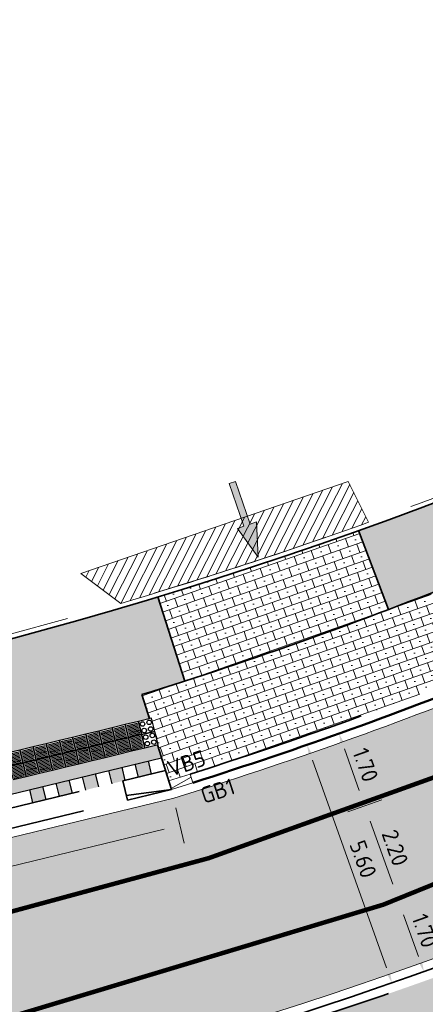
# Model space of a CAD drawing. Header units: metres. Extents: x 191748 to 192615, y 309710 to 310028.
# Tile 53 of 76: x 192167 to 192176, y 309809 to 309831. Entities that reach past the tile are written whole.
import ezdxf
from ezdxf.enums import TextEntityAlignment as Align

# ---------------------------------------------------------------- set-up
doc = ezdxf.new("R2010")
doc.units = ezdxf.units.M
for name, pattern in [('VH-BUSHALTEBAND-SO', [4, 2, -2]), ('VH-GELEIDEBAND_50X200', [8, 4, -2, 0, -2]), ('VH-OPSLUITBAND-SO', [10, 4, -2, 2, -2]), ('VH-OPSLUITBAND_100X200', [16, 8, -2, 4, -2]), ('VW-1-1_STREEP', [2, 1, -1]), ('VW-11_STREEP', [2, 1, -1])]:
    doc.linetypes.add(name, pattern=pattern)
for name, color, linetype, lineweight in [('N-WE-IE-MEUBILAIR-S-200', 7, 'Continuous', 25), ('N-WE-VH-HERSTRATEN-A', 252, 'Continuous', 9), ('N-WE-VH-HERSTRATEN-G', 8, 'Continuous', 9), ('N-WE-VH-KANTLAAG 2 STREKS-G', 170, 'Continuous', 18), ('N-WE-VH-KANTOPSLUITING_BUSHALTEBAND-G', 30, 'VH-BUSHALTEBAND-SO', 35), ('N-WE-VH-KANTOPSLUITING_GELEIDEBAND_70 200 VOORKANT-G', 2, 'Continuous', 50), ('N-WE-VH-KANTOPSLUITING_GELEIDEBAND_70 200-G', 6, 'VH-GELEIDEBAND_50X200', 35), ('N-WE-VH-KANTOPSLUITING_OPSLUITBAND_80X200 VOORKANT-G', 1, 'Continuous', 35), ('N-WE-VH-KANTOPSLUITING_OPSLUITBAND_80X200-G', 5, 'VH-OPSLUITBAND-SO', 18), ('N-WE-VH-KANTOPSLUITING_TEKST-T', 7, 'VH-OPSLUITBAND_100X200', 35), ('N-WE-VH-KANTOPSLUITING_TROTTOIRBAND_RWS VOORKANT-G', 2, 'Continuous', 35), ('N-WE-VH-KANTOPSLUITING_VERLOOPBAND-S', 6, 'Continuous', 25), ('N-WE-VH-KANTVERHARDING-G', 5, 'Continuous', 35), ('N-WE-VH-OPENVERHARDING_STRAATBAKSTEEN_ROOD-A', 13, 'Continuous', 9), ('N-WE-VH-VERHARDING_ASFALT-A', 253, 'Continuous', 9), ('N-WE-VH-VERKEERSTEGEL-S', 6, 'Continuous', 25), ('X-XX-AL-AANPIJLING_INRIT-S', 6, 'Continuous', 5), ('X-XX-AL-MAATVOERING-M', 6, 'Continuous', 18)]:
    doc.layers.add(name, color=color, linetype=linetype, lineweight=lineweight)
doc.layers.add('N-WE-VH-GESLOTENVERHARDING_ASFALT_COATING_ROOD-A', color=7, linetype='Continuous', lineweight=9, true_color=0xf2beba)
doc.layers.add('N-WE-VW-MARKERING_LANGS_STREEP_11-G', color=7, linetype='VW-11_STREEP', lineweight=13, true_color=0xf7f7f7)
doc.styles.add('NLCS-ISO', font='NLCS-ISO.ttf')
doc.styles.add('NLCS-ISO-M200-T18', font='NLCS-ISO.ttf', dxfattribs={"height": 0.36})
doc.dimstyles.new('NLCS-M200-T18-PIJL_L2_H2', dxfattribs={"dimscale": 0.2, "dimtxt": 2.5, "dimasz": 1.8, "dimexe": 2, "dimexo": 2, "dimgap": 0.7, "dimtad": 1, "dimzin": 0, "dimdsep": 46, "dimtxsty": 'NLCS-ISO-M200-T18', "dimcen": 0, "dimdle": 2, "dimclrd": 256, "dimclre": 256, "dimclrt": 7, "dimazin": 0, "dimtfac": 1, "dimtdec": 3, "dimtofl": 0, "dimtmove": 0, "dimatfit": 3, "dimfxl": 2, "dimfxlon": 1, "dimtfillclr": 256, "dimtolj": 1, "dimtzin": 0, "dimlwd": -1, "dimlwe": -1, "dimarcsym": 0})
pattern_1 = [(19.35773075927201, (192171.062789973, 309816.4531884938), (-0.06629303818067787, 0.1886934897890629), []), (109.357730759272, (192171.4401769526, 309816.5857745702), (-0.3773869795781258, -0.1325860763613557), [0.2, -0.2]), (109.357730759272, (192171.1851904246, 309816.7081750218), (-0.3773869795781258, -0.1325860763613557), [0.2, -0.2]), (19.35773075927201, (192171.2183369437, 309816.6138282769), (-0.1325860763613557, 0.3773869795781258), [0, -0.4, 0, 0, 0]), (19.35773075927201, (192171.3407373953, 309816.8688148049), (-0.1325860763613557, 0.3773869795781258), [0, -0.4, 0, 0, 0])]

# ---------------------------------------------------------------- blocks, each defined once
blk = doc.blocks.new('INRIT')
at = {"layer": 'X-XX-AL-AANPIJLING_INRIT-S'}
blk.add_hatch(color=254, dxfattribs=at).paths.add_polyline_path([(-1.75, 0.07499999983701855), (-1.750000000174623, -0.07499999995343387), (-0.75, -0.07500000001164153), (-0.75, -0.2250000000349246), (0, 0), (-0.75, 0.2250000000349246), (-0.75, 0.07500000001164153)])
at = {"layer": 'X-XX-AL-AANPIJLING_INRIT-S', "flags": 128}
blk.add_lwpolyline([(-1.75, 0.07499999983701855), (-1.750000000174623, -0.07499999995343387), (-0.75, -0.07500000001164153), (-0.75, -0.2250000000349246), (0, 0), (-0.75, 0.2250000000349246), (-0.75, 0.07500000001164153)], close=True, dxfattribs=at)
blk = doc.blocks.new('*D123')
at = {"layer": 'defpoints', "color": 0, "transparency": 16777216}
for p in [(192170.7649354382, 309814.0514093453), (192170.9582309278, 309813.2528937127), (192159.1017848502, 309811.2281278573)]:
    blk.add_point(p, dxfattribs=at)
at = {"layer": 'X-XX-AL-MAATVOERING-M', "transparency": 16777216}
for p, q in [((192170.8641215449, 309813.641665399), (192171.0523403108, 309812.8641220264)), ((192159.6449748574, 309810.5143106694), (192170.6083364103, 309813.168195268)), ((192159.2009709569, 309810.818383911), (192159.3891897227, 309810.0408405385))]:
    blk.add_line(p, q, dxfattribs=at)
for points in [[(192170.5942200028, 309813.226511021), (192170.6224528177, 309813.1098795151), (192170.9582309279, 309813.2528937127)], [(192159.63085845, 309810.5726264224), (192159.6590912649, 309810.4559949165), (192159.2950803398, 309810.4296122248)]]:
    blk.add_solid(points, dxfattribs=at)
at = {"layer": 'X-XX-AL-MAATVOERING-M', "color": 7, "transparency": 16777216, "insert": (192165.0513681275, 309812.1522703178), "char_height": 0.36, "attachment_point": 5, "rotation": 13.607742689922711, "style": 'NLCS-ISO-M200-T18'}
blk.add_mtext('\\A1;12.00', dxfattribs=at)
blk = doc.blocks.new('*D124')
at = {"layer": 'defpoints', "color": 0, "transparency": 16777216}
for p in [(192175.7861337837, 309811.6150302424), (192176.3569805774, 309810.0140832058), (192176.3570306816, 309810.0141010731)]:
    blk.add_point(p, dxfattribs=at)
at = {"layer": 'X-XX-AL-MAATVOERING-M', "transparency": 16777216}
for p, q in [((192175.7860836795, 309811.6150123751), (192175.4093225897, 309811.4806580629)), ((192175.9070025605, 309811.2759273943), (192176.2360616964, 309810.3531681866)), ((192176.3569805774, 309810.0140832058), (192175.9802194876, 309809.8797288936))]:
    blk.add_line(p, q, dxfattribs=at)
for points in [[(192175.963516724, 309811.2960805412), (192175.8504883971, 309811.2557742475), (192175.7860836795, 309811.6150123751)], [(192176.2925758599, 309810.3733213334), (192176.179547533, 309810.3330150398), (192176.3569805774, 309810.0140832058)]]:
    blk.add_solid(points, dxfattribs=at)
at = {"layer": 'X-XX-AL-MAATVOERING-M', "color": 7, "transparency": 16777216, "insert": (192176.3729410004, 309810.9220312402), "char_height": 0.36, "attachment_point": 5, "rotation": 289.6264107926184, "style": 'NLCS-ISO-M200-T18'}
blk.add_mtext('\\A1;1.70', dxfattribs=at)
blk = doc.blocks.new('*D127')
at = {"layer": 'defpoints', "color": 0, "transparency": 16777216}
for p in [(192175.0470260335, 309813.6875038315), (192175.0470761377, 309813.6875216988), (192175.7861337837, 309811.6150302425)]:
    blk.add_point(p, dxfattribs=at)
at = {"layer": 'X-XX-AL-MAATVOERING-M', "transparency": 16777216}
for p, q in [((192175.0470260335, 309813.6875038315), (192174.6702649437, 309813.5531495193)), ((192175.6651647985, 309811.9540973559), (192175.1679449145, 309813.3484188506)), ((192175.7860836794, 309811.6150123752), (192175.4093225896, 309811.480658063))]:
    blk.add_line(p, q, dxfattribs=at)
for points in [[(192175.224459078, 309813.3685719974), (192175.111430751, 309813.3282657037), (192175.0470260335, 309813.6875038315)], [(192175.721678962, 309811.9742505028), (192175.6086506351, 309811.9339442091), (192175.7860836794, 309811.6150123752)]]:
    blk.add_solid(points, dxfattribs=at)
at = {"layer": 'X-XX-AL-MAATVOERING-M', "color": 7, "transparency": 16777216, "insert": (192175.7179637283, 309812.7587415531), "char_height": 0.36, "attachment_point": 5, "rotation": 289.6264107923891, "style": 'NLCS-ISO-M200-T18'}
blk.add_mtext('\\A1;2.20', dxfattribs=at)
blk = doc.blocks.new('*D128')
at = {"layer": 'defpoints', "color": 0, "transparency": 16777216}
for p in [(192174.4759562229, 309815.2887156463), (192174.4760723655, 309815.288757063), (192175.0469599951, 309813.6874802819)]:
    blk.add_point(p, dxfattribs=at)
at = {"layer": 'X-XX-AL-MAATVOERING-M', "transparency": 16777216}
for p, q in [((192174.4760723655, 309815.288757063), (192174.8528336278, 309815.4231108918)), ((192174.9261576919, 309814.0266068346), (192174.5969908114, 309814.949671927)), ((192175.0470761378, 309813.6875216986), (192175.4238374, 309813.8218755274))]:
    blk.add_line(p, q, dxfattribs=at)
for points in [[(192174.6535050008, 309814.9698250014), (192174.5404766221, 309814.9295188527), (192174.4760723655, 309815.288757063)], [(192174.9826718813, 309814.0467599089), (192174.8696435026, 309814.0064537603), (192175.0470761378, 309813.6875216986)]]:
    blk.add_solid(points, dxfattribs=at)
at = {"layer": 'X-XX-AL-MAATVOERING-M', "color": 7, "transparency": 16777216, "insert": (192175.0629832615, 309814.5956224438), "char_height": 0.36, "attachment_point": 5, "rotation": 289.62633727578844, "style": 'NLCS-ISO-M200-T18'}
blk.add_mtext('\\A1;1.70', dxfattribs=at)
blk = doc.blocks.new('*D130')
at = {"layer": 'defpoints', "color": 0, "transparency": 16777216}
for p in [(192174.4760723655, 309815.2887570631), (192176.3570306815, 309810.0141010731), (192175.650235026, 309809.7620555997)]:
    blk.add_point(p, dxfattribs=at)
at = {"layer": 'X-XX-AL-MAATVOERING-M', "transparency": 16777216}
for p, q in [((192174.0993112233, 309815.1544028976), (192173.3925155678, 309814.9023574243)), ((192173.8901954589, 309814.6976265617), (192175.5293162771, 309810.1011406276)), ((192175.9802695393, 309809.8797469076), (192175.2734738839, 309809.6277014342))]:
    blk.add_line(p, q, dxfattribs=at)
for points in [[(192173.9467096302, 309814.7177796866), (192173.8336812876, 309814.677473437), (192173.76927671, 309815.0367115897)], [(192175.5858304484, 309810.1212937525), (192175.4728021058, 309810.0809875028), (192175.650235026, 309809.7620555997)]]:
    blk.add_solid(points, dxfattribs=at)
at = {"layer": 'X-XX-AL-MAATVOERING-M', "color": 7, "transparency": 16777216, "insert": (192175.0111647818, 309812.506866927), "char_height": 0.36, "attachment_point": 5, "rotation": 289.6263884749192, "style": 'NLCS-ISO-M200-T18'}
blk.add_mtext('\\A1;5.60', dxfattribs=at)
blk = doc.blocks.new('TEKST GB')
at = {"layer": 'N-WE-VH-KANTOPSLUITING_TEKST-T', "style": 'NLCS-ISO'}
blk.add_attdef('TEKST_GELEIDEBANDEN', text='', height=0.36, rotation=0.340705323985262, dxfattribs=at).set_placement((0, 0), align=Align.BOTTOM_CENTER)
blk = doc.blocks.new('SVH-VERLOOPBAND_GELEIDEBAND 70 200X250 VB_TROTTOIRBAND 180 200X250 VB_L500-MM')
at = {"linetype": 'Continuous', "lineweight": 0}
blk.add_line((500.0000000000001, 19.99999999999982), (0, 130), dxfattribs=at)
blk.add_lwpolyline([(500.0000000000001, -1.84741111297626e-13), (0, 0), (0, 200), (500.0000000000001, 199.9999999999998)], close=True, dxfattribs=at)
blk = doc.blocks.new('TEKST VB')
at = {"layer": 'N-WE-VH-KANTOPSLUITING_TEKST-T', "style": 'NLCS-ISO'}
blk.add_attdef('TEKST_VERLOOPBANDEN', text='', height=0.36, rotation=0.340705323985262, dxfattribs=at).set_placement((0, 0), align=Align.BOTTOM_CENTER)
blk = doc.blocks.new('SVH-VERKEERSTEGEL_300X300_GELEIDETEGEL')
at = {"flags": 128}
for points in [[(0.12, -0.02999999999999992), (-0.1200000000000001, -0.02999999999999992)], [(0.12, -0.05999999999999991), (-0.1200000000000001, -0.05999999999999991)], [(0.12, -0.08999999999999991), (-0.1200000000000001, -0.08999999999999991)], [(0.12, -0.1199999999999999), (-0.1200000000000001, -0.1199999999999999)], [(0.12, -0.1499999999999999), (-0.1200000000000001, -0.1499999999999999)], [(0.12, -0.1799999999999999), (-0.1200000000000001, -0.1799999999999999)], [(0.12, -0.2099999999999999), (-0.12, -0.2099999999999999)], [(0.12, -0.2399999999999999), (-0.12, -0.2399999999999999)], [(0.12, -0.2699999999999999), (-0.12, -0.2699999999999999)]]:
    blk.add_lwpolyline(points, dxfattribs=at)
blk.add_3dface([(-0.15, -0.3), (0.15, -0.3), (0.15, 5.551115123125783e-17), (-0.15, 5.551115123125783e-17)])
blk = doc.blocks.new('SVH-VERKEERSTEGEL_300X300_NOPPENTEGEL')
for centre, radius in [((-0.07500000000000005, -0.07499999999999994), 0.05000000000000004), ((-0.07500000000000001, -0.225), 0.05000000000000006), ((0.075, -0.07499999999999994), 0.05000000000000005), ((0.075, -0.225), 0.05000000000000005)]:
    blk.add_circle(centre, radius)
blk.add_3dface([(-0.15, -0.3), (0.15, -0.3), (0.15, 5.551115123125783e-17), (-0.15, 5.551115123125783e-17)])

msp = doc.modelspace()

# ---------------------------------------------------------------- hatches: boundary and pattern name
at = {"layer": 'N-WE-IE-MEUBILAIR-S-200'}
h = msp.add_hatch(color=256, dxfattribs=at)
h.dxf.hatch_style = 1
h.paths.add_polyline_path([(192170.2485375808, 309814.6826335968), (192169.9569588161, 309814.6120515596), (192170.0275408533, 309814.3204727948), (192170.319119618, 309814.391054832)])
h = msp.add_hatch(color=256, dxfattribs=at)
h.dxf.hatch_style = 1
h.paths.add_polyline_path([(192169.082222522, 309814.4003054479), (192168.7906437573, 309814.3297234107), (192168.8612257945, 309814.0381446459), (192169.1528045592, 309814.1087266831)])
h = msp.add_hatch(color=256, dxfattribs=at)
h.dxf.hatch_style = 1
h.paths.add_polyline_path([(192169.6653800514, 309814.5414695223), (192169.3738012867, 309814.4708874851), (192169.4443833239, 309814.1793087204), (192169.7359620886, 309814.2498907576)])
h = msp.add_hatch(color=256, dxfattribs=at)
h.dxf.hatch_style = 1
h.paths.add_polyline_path([(192167.9159074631, 309814.117977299), (192167.6243286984, 309814.0473952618), (192167.6949107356, 309813.755816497), (192167.9864895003, 309813.8263985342)])
h = msp.add_hatch(color=256, dxfattribs=at)
h.dxf.hatch_style = 1
h.paths.add_polyline_path([(192168.4990649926, 309814.2591413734), (192168.2074862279, 309814.1885593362), (192168.2780682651, 309813.8969805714), (192168.5696470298, 309813.9675626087)])
at = {"layer": 'N-WE-VH-GESLOTENVERHARDING_ASFALT_COATING_ROOD-A'}
h = msp.add_hatch(color=256, dxfattribs=at)
h.dxf.hatch_style = 1
edge = h.paths.add_edge_path()
edge.add_line((192051.0774653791, 309808.4195765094), (192057.0811257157, 309758.80851348))
edge.add_line((192057.0811257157, 309758.80851348), (192058.565283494, 309759.0298562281))
edge.add_line((192058.565283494, 309759.0298562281), (192052.5561329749, 309808.6862872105))
edge.add_arc((192068.7381378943, 309810.6445452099), 16.30006311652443, 172.7372160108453, 186.9000706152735, ccw=False)
edge.add_arc((192042.9464646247, 309813.9315084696), 9.700216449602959, 352.7372160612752, 353.558672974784)
edge.add_arc((192068.7432477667, 309810.638999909), 16.30746508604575, 122.85393825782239, 172.2315393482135, ccw=False)
edge.add_arc((192069.4176080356, 309809.2144069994), 17.87123448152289, 94.68040749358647, 122.19239038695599, ccw=False)
edge.add_arc((192068.8067794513, 309807.0628131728), 19.9812120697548, 86.85571442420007, 92.43069995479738, ccw=False)
edge.add_arc((192068.7245158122, 309810.7565854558), 16.30000000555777, 69.28399104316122, 85.85476106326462, ccw=False)
edge.add_line((192074.490415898, 309826.0027127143), (192099.6408618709, 309816.4911196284))
edge.add_arc((192146.0156778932, 309939.1148793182), 131.1000000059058, 249.283991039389, 267.28769582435)
edge.add_line((192139.8119000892, 309808.1617459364), (192141.2483762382, 309808.1163962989))
edge.add_arc((192142.7684526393, 309904.2043735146), 96.09999998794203, 269.0936774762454, 300.0344611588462)
edge.add_line((192190.8685005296, 309821.0082474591), (192194.5697765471, 309823.0909068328))
edge.add_line((192194.5697765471, 309823.0909068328), (192208.7230190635, 309831.2756147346))
edge.add_arc((192084.1208555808, 310046.7414149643), 248.9000004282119, 300.0404543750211, 303.1284289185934)
edge.add_arc((192208.2896435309, 309856.4733086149), 21.6999999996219, 303.1284289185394, 319.3354496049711)
edge.add_line((192224.7499105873, 309842.332954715), (192225.6489243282, 309843.3794636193))
edge.add_arc((192239.5301633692, 309831.4546490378), 18.30000000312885, 125.1354368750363, 139.3354496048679, ccw=False)
edge.add_line((192228.9983091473, 309846.420277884), (192235.1600518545, 309850.7565190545))
edge.add_line((192235.1600518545, 309850.7565190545), (192236.4865745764, 309851.7701852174))
edge.add_arc((192229.1268201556, 309861.0166983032), 11.81795199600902, 308.5180067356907, 324.8070539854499)
edge.add_line((192238.7846379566, 309854.205637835), (192239.3306963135, 309854.9545798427))
edge.add_arc((192239.7560225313, 309855.1015410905), 0.4499999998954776, 142.4942655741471, 199.0613597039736, ccw=False)
edge.add_arc((192266.6089706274, 309834.4922791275), 34.30000000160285, 127.17003413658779, 142.4942657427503, ccw=False)
edge.add_line((192245.8855127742, 309861.8240974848), (192247.0046765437, 309862.637645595))
edge.add_line((192247.0046765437, 309862.637645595), (192247.8553785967, 309863.2301912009))
edge.add_line((192247.8553785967, 309863.2301912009), (192254.0557285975, 309867.5489654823))
edge.add_line((192254.0557285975, 309867.5489654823), (192254.1700393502, 309867.3848525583))
edge.add_line((192254.1700393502, 309867.3848525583), (192255.7091075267, 309868.45687076))
edge.add_line((192255.7091075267, 309868.45687076), (192254.566, 309870.098))
edge.add_line((192254.566, 309870.098), (192247.4733388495, 309865.1572808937))
edge.add_line((192247.4733388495, 309865.1572808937), (192247.5874540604, 309864.9934487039))
edge.add_line((192247.5874540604, 309864.9934487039), (192246.0901905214, 309863.9505489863))
edge.add_arc((192266.6089706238, 309834.4922791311), 35.89999999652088, 124.8586456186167, 145.9195530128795)
edge.add_arc((192228.4265712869, 309860.3247079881), 10.20000000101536, 305.13543687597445, 325.91955301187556, ccw=False)
edge.add_line((192234.2967851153, 309851.9832099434), (192228.1350424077, 309847.6469687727))
edge.add_arc((192239.5301633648, 309831.4546490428), 19.79999999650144, 125.1354368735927, 139.3354496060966)
edge.add_line((192224.51111785, 309844.3569074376), (192223.6121041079, 309843.3103985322))
edge.add_arc((192208.2896435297, 309856.473308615), 20.20000000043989, 303.128428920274, 319.33544960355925, ccw=False)
edge.add_arc((192084.1208557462, 310046.741414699), 247.4000001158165, 300.0404543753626, 303.12842892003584, ccw=False)
edge.add_line((192207.9721020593, 309832.5741229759), (192193.8265035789, 309824.3938355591))
edge.add_line((192193.8265035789, 309824.3938355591), (192190.1252659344, 309822.3111977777))
edge.add_arc((192142.768452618, 309904.2043735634), 94.6000000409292, 295.4844754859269, 300.0397409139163, ccw=False)
edge.add_line((192183.4716656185, 309818.8087737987), (192183.0189620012, 309818.594464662))
edge.add_arc((192142.7684526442, 309904.204373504), 94.59999997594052, 287.2480245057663, 295.1811174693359, ccw=False)
edge.add_line((192170.8181706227, 309813.8585196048), (192159.1426590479, 309811.0322459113))
edge.add_arc((192142.7684526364, 309904.2043735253), 94.59999999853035, 269.0985400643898, 279.96746087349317, ccw=False)
edge.add_arc((192141.9846298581, 309854.2105175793), 44.60000006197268, 267.27836996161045, 269.0949207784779, ccw=False)
edge.add_arc((192146.0156777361, 309939.1148793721), 129.6000000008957, 249.28399111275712, 267.2806065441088, ccw=False)
edge.add_line((192100.1714661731, 309817.8941374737), (192075.0210202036, 309827.4057305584))
edge.add_arc((192068.7245158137, 309810.7565854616), 17.7999999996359, 69.28399102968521, 123.0926038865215)
edge.add_arc((192054.5286765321, 309832.5391047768), 8.200000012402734, 292.5779463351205, 303.0926038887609, ccw=False)
edge.add_arc((192068.7245154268, 309810.756585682), 17.99999958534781, 127.8612765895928, 168.1940758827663)
edge.add_arc((192042.9203814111, 309813.9419657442), 8.200000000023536, -7.0372807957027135, 3.4774068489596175, ccw=False)
edge.add_arc((192068.7245158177, 309810.7565854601), 17.80000000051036, 172.9627625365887, 187.543856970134)
edge.add_line((192051.0785808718, 309808.4197115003), (192051.0774653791, 309808.4195765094))
h = msp.add_hatch(color=256, dxfattribs=at)
h.dxf.hatch_style = 1
edge = h.paths.add_edge_path()
edge.add_arc((192244.0243701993, 309849.036280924), 0.4499999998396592, 230.4225353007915, 287.348414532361)
edge.add_arc((192233.6897319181, 309881.2700922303), 34.30000000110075, 287.7710036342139, 307.1700341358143)
edge.add_arc((192233.689733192, 309881.2700932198), 34.30000001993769, 307.1700314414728, 315.9919136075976)
edge.add_arc((192266.8487255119, 309849.2436790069), 11.80000000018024, 120.7354877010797, 136.0055259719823, ccw=False)
edge.add_line((192260.818035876, 309859.3862024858), (192261.6775717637, 309859.8972778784))
edge.add_line((192261.6775717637, 309859.8972778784), (192261.5753566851, 309860.0691850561))
edge.add_line((192261.5753566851, 309860.0691850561), (192270.857, 309865.588))
edge.add_line((192270.857, 309865.588), (192271.6236130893, 309864.2986961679))
edge.add_line((192271.6236130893, 309864.2986961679), (192262.9461587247, 309859.139128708))
edge.add_arc((192268.0569126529, 309850.5437698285), 9.99999999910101, 120.7354877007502, 138.2013745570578)
edge.add_arc((192233.6897319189, 309881.2700922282), 36.09999999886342, 289.36379946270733, 318.2013745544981, ccw=False)
edge.add_line((192245.6592327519, 309847.2121849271), (192245.5955394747, 309847.401771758))
edge.add_line((192245.5955394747, 309847.401771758), (192244.6476053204, 309847.083305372))
edge.add_arc((192233.6839772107, 309881.2912425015), 35.92191676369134, 284.36949514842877, 287.7706307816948, ccw=False)
edge.add_arc((192245.1302455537, 309836.6122301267), 10.19999999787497, 104.3694951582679, 123.9399972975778)
edge.add_arc((192258.1392042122, 309817.2820200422), 33.50000058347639, 123.9399973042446, 125.1354368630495)
edge.add_line((192238.8595800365, 309844.6781170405), (192233.0580172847, 309840.5953475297))
edge.add_arc((192221.6628963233, 309856.7876672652), 19.80000000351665, 291.26296266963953, 305.13543687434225, ccw=False)
edge.add_line((192228.8433443, 309838.3355354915), (192227.0587217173, 309837.6410688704))
edge.add_arc((192234.3842292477, 309818.8161667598), 20.20000000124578, 111.2629626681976, 123.3955080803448)
edge.add_line((192223.2658404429, 309835.6809653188), (192220.6846251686, 309834.0017217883))
edge.add_line((192220.6846251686, 309834.0017217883), (192219.8426701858, 309833.4635931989))
edge.add_arc((192084.1208556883, 310046.7414148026), 252.8000002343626, 300.0404543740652, 302.4711089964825, ccw=False)
edge.add_line((192210.6754033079, 309827.8994933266), (192196.5308240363, 309819.7197953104))
edge.add_line((192196.5308240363, 309819.7197953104), (192192.8295869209, 309817.6371578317))
edge.add_arc((192142.7684716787, 309904.204339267), 99.99996080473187, 298.6623529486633, 300.0404547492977, ccw=False)
edge.add_line((192190.7331580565, 309816.4582224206), (192190.6371805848, 309816.633802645))
edge.add_arc((192142.7686785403, 309904.2026409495), 99.79827117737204, 269.1016171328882, 298.6627164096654, ccw=False)
edge.add_arc((192141.984624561, 309854.2105173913), 49.79999962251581, 267.28177641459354, 269.1017624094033, ccw=False)
edge.add_arc((192146.0156778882, 309939.1148792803), 134.7999999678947, 262.0982203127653, 267.28177642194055, ccw=False)
edge.add_line((192127.4840057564, 309805.5947792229), (192126.5002487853, 309805.7350156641))
edge.add_line((192126.5002487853, 309805.7350156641), (192113.7508740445, 309808.2331677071))
edge.add_arc((192146.0156775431, 309939.1148779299), 134.7999985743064, 255.7287576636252, 256.15163443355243, ccw=False)
edge.add_arc((192146.0156779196, 309939.1148793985), 134.8000000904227, 249.2839910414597, 255.72875766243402, ccw=False)
edge.add_line((192098.3320379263, 309813.0303422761), (192078.8062263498, 309820.4147669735))
edge.add_line((192078.8062263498, 309820.4147669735), (192078.2031537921, 309820.6428416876))
edge.add_arc((192072.6848690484, 309806.0514560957), 15.60000000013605, 69.28399103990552, 186.6211746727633)
edge.add_line((192057.1889176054, 309804.2527096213), (192058.1706189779, 309795.7954884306))
edge.add_line((192058.1706189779, 309795.7954884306), (192059.8562187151, 309781.2742804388))
edge.add_arc((192556.7199951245, 309838.9494718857), 500.2000000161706, 186.6211746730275, 188.2193609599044)
edge.add_line((192061.6580603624, 309767.43918755), (192062.8420816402, 309759.6676848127))
edge.add_line((192062.8420816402, 309759.6676848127), (192061.298320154, 309759.4374529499))
edge.add_line((192061.298320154, 309759.4374529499), (192060.1734683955, 309767.2247424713))
edge.add_arc((192556.7199952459, 309838.9494719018), 501.7000001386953, 186.6211746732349, 188.2193609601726, ccw=False)
edge.add_line((192058.3662233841, 309781.1013240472), (192056.6806236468, 309795.6225320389))
edge.add_line((192056.6806236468, 309795.6225320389), (192055.6989222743, 309804.0797532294))
edge.add_arc((192072.6848690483, 309806.0514560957), 17.10000000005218, 69.28399104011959, 186.6211746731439, ccw=False)
edge.add_line((192078.7337580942, 309822.0458595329), (192079.3368306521, 309821.8177848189))
edge.add_line((192079.3368306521, 309821.8177848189), (192080.1912720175, 309821.4946454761))
edge.add_line((192080.1912720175, 309821.4946454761), (192098.8626422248, 309814.4333601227))
edge.add_arc((192146.015677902, 309939.1148793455), 133.3000000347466, 249.2839910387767, 256.1356227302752)
edge.add_arc((192146.0156779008, 309939.1148793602), 133.3000000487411, 256.1356227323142, 261.6913552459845)
edge.add_arc((192146.0156778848, 309939.1148792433), 133.2999999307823, 261.6913552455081, 267.2817764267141)
edge.add_arc((192141.9846245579, 309854.2105172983), 48.29999952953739, 267.2817764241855, 269.1017624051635)
edge.add_arc((192142.7684526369, 309904.2043734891), 98.299999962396, 269.1017624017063, 300.0462624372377)
edge.add_line((192191.9871735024, 309819.113789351), (192195.6884480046, 309821.1964478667))
edge.add_line((192195.6884480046, 309821.1964478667), (192209.8243640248, 309829.3711359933))
edge.add_arc((192084.1208557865, 310046.7414146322), 251.1000000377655, 300.0404543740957, 303.1985352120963)
edge.add_arc((192233.4902673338, 309818.468291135), 21.69999999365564, 111.2629626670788, 123.19853521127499, ccw=False)
edge.add_line((192225.6207864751, 309838.6910820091), (192228.2993709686, 309839.7334242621))
edge.add_arc((192221.6628963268, 309856.7876672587), 18.29999999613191, 291.2629626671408, 305.1354368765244)
edge.add_line((192232.1947505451, 309841.8220384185), (192237.9963133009, 309845.904807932))
edge.add_arc((192258.1392035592, 309817.2820209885), 34.99999943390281, 123.93999727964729, 125.1354368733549, ccw=False)
edge.add_line((192238.5978501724, 309846.3188160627), (192239.7848766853, 309847.0833405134))
edge.add_arc((192246.077788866, 309836.8657450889), 11.99999999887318, 105.5881973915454, 121.62848938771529, ccw=False)
edge.add_line((192242.8531319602, 309848.4243603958), (192243.7376658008, 309848.6894371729))
at = {"layer": 'N-WE-VH-HERSTRATEN-A'}
h = msp.add_hatch(dxfattribs=at)
h.set_pattern_fill('ANSI31', color=256, scale=0.05, angle=-8.08678266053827)
h.set_pattern_definition([(63.10139745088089, (192169.6432543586, 309818.1743156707), (-0.1415746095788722, 0.07182055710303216), [])])
edge = h.paths.add_edge_path()
edge.add_line((192168.764, 309818.837), (192174.679632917, 309820.875310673))
edge.add_line((192174.679632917, 309820.875310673), (192175.1287629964, 309819.9701672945))
edge.add_arc((192141.8475525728, 309912.353313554), 98.19513572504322, 286.44327720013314, 289.81165579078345, ccw=False)
edge.add_line((192169.6432543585, 309818.1743156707), (192168.764, 309818.837))
at = {"layer": 'N-WE-VH-OPENVERHARDING_STRAATBAKSTEEN_ROOD-A'}
h = msp.add_hatch(dxfattribs=at)
h.set_pattern_fill('AVH-SBS_WAALFORMAAT_HALFST', color=256, scale=2, angle=90, pattern_type=2)
h.set_pattern_definition([(114.5938736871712, (192298.7529660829, 309960.8807879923), (-0.09092806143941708, -0.04161835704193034), []), (204.5938736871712, (192298.5864926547, 309961.244500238), (0.1664734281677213, -0.3637122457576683), [0.1, -0.1]), (204.5938736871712, (192298.5788013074, 309961.0210257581), (0.1664734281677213, -0.3637122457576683), [0.1, -0.1]), (114.5938736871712, (192298.6242653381, 309961.0418349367), (-0.1818561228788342, -0.08323671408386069), [0, -0.4, 0, 0, 0]), (114.5938736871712, (192298.4501005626, 309961.1820727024), (-0.1818561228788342, -0.08323671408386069), [0, -0.4, 0, 0, 0])])
edge = h.paths.add_edge_path()
edge.add_line((192182.1781119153, 309820.8513966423), (192193.1594015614, 309826.0433993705))
edge.add_line((192193.1594015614, 309826.0433993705), (192196.0382048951, 309827.404510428))
edge.add_line((192196.0382048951, 309827.404510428), (192195.1104365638, 309829.0088352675))
edge.add_line((192195.1104365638, 309829.0088352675), (192185.2272348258, 309824.1482293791))
edge.add_arc((192141.8475526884, 309912.3533132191), 98.29513537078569, 289.6555545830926, 296.18818011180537, ccw=False)
edge.add_line((192174.9105802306, 309819.7856631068), (192175.575728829, 309818.0387038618))
edge.add_arc((192142.7684526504, 309904.2043734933), 92.19999996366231, 290.8441556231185, 295.3049932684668)
h = msp.add_hatch(dxfattribs=at)
h.set_pattern_fill('AVH-SBS_KEIFORMAAT_HALFST', color=256, scale=2, pattern_type=2)
h.set_pattern_definition(pattern_1)
edge = h.paths.add_edge_path()
edge.add_arc((192142.7684525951, 309904.2043736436), 92.20000012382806, 287.8713058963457, 290.8441556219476)
edge.add_line((192175.575728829, 309818.0387038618), (192174.9105802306, 309819.7856631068))
edge.add_arc((192141.8475526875, 309912.3533132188), 98.29513537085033, 286.9244764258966, 289.655554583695, ccw=False)
edge.add_line((192170.4623392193, 309818.3154079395), (192171.062789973, 309816.4531884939))
h = msp.add_hatch(dxfattribs=at)
h.set_pattern_fill('AVH-SBS_WAALFORMAAT_HALFST', color=256, scale=2, angle=90, pattern_type=2)
h.set_pattern_definition([(102.1534936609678, (192154.4777787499, 309814.873002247), (-0.09775871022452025, -0.02105313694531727), []), (192.1534936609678, (192154.3935662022, 309815.2640370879), (0.08421254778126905, -0.391034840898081), [0.1, -0.1]), (192.1534936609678, (192154.3379137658, 309815.0474665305), (0.08421254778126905, -0.391034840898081), [0.1, -0.1]), (102.1534936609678, (192154.3867931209, 309815.057993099), (-0.1955174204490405, -0.04210627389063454), [0, -0.4, 0, 0, 0]), (102.1534936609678, (192154.2469281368, 309815.2324573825), (-0.1955174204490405, -0.04210627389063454), [0, -0.4, 0, 0, 0])])
edge = h.paths.add_edge_path()
edge.add_line((192158.6652196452, 309812.8046704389), (192170.2790563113, 309815.6160145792))
edge.add_line((192170.2790563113, 309815.6160145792), (192170.112475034, 309816.1524318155))
edge.add_arc((192142.7684524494, 309904.2043740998), 92.20000060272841, 287.2518800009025, 287.8713058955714)
edge.add_line((192171.062789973, 309816.4531884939), (192170.4623392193, 309818.3154079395))
edge.add_arc((192141.8475526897, 309912.3533132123), 98.29513536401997, 277.3825108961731, 286.9244764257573, ccw=False)
edge.add_line((192154.4777787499, 309814.873002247), (192154.7512893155, 309812.7863685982))
edge.add_arc((192142.768452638, 309904.2043735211), 92.19999999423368, 277.4676097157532, 279.8432799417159)
edge.add_line((192158.5303935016, 309813.3616455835), (192158.6652196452, 309812.8046704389))
h.paths.add_polyline_path([(192170.4573605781, 309815.0418475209), (192158.824953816, 309812.2260081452), (192158.876965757, 309811.929934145), (192170.5465127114, 309814.7547639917)])
h = msp.add_hatch(dxfattribs=at)
h.set_pattern_fill('AVH-SBS_KEIFORMAAT_HALFST', color=256, scale=2, pattern_type=2)
h.set_pattern_definition(pattern_1)
edge = h.paths.add_edge_path()
edge.add_line((192170.2790563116, 309815.6160145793), (192170.3286679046, 309815.6280239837))
edge.add_line((192170.3286679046, 309815.6280239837), (192170.4698319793, 309815.0448664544))
edge.add_line((192170.4698319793, 309815.0448664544), (192170.4573605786, 309815.041847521))
edge.add_line((192170.4573605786, 309815.041847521), (192170.7056208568, 309814.2424113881))
edge.add_arc((192142.768452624, 309904.2043735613), 94.20000003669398, 287.2518799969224, 291.4635724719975)
edge.add_line((192177.2371380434, 309816.5371063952), (192176.5053188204, 309818.3984071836))
edge.add_arc((192142.7684526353, 309904.2043735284), 92.20000000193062, 287.2518799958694, 291.4635724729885, ccw=False)
edge.add_line((192170.112475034, 309816.1524318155), (192170.2790563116, 309815.6160145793))
h = msp.add_hatch(dxfattribs=at)
h.set_pattern_fill('AVH-SBS_WAALFORMAAT_HALFST', color=256, scale=2, angle=90, pattern_type=2)
h.set_pattern_definition([(112.3706482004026, (192170.5199989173, 309807.9240968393), (-0.09247411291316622, -0.03805966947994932), []), (202.3706482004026, (192170.3677602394, 309808.2939932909), (0.1522386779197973, -0.3698964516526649), [0.1, -0.1]), (202.3706482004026, (192170.3514054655, 309808.0709853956), (0.1522386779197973, -0.3698964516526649), [0.1, -0.1]), (112.3706482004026, (192170.3976425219, 309808.0900152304), (-0.1849482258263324, -0.07611933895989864), [0, -0.4, 0, 0, 0]), (112.3706482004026, (192170.22904907, 309808.2369037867), (-0.1849482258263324, -0.07611933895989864), [0, -0.4, 0, 0, 0])])
edge = h.paths.add_edge_path()
edge.add_line((192170.5199989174, 309807.9240968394), (192171.0185296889, 309806.1945110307))
edge.add_arc((192142.7684526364, 309904.2043735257), 101.9999999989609, 286.0789432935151, 297.1268020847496)
edge.add_line((192189.2765037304, 309813.4244132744), (192196.124, 309812.997))
edge.add_line((192196.124, 309812.997), (192196.172, 309813.223))
edge.add_line((192196.172, 309813.223), (192195.446, 309815.284))
edge.add_arc((192192.6903889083, 309814.021786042), 3.030936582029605, 24.61025598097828, 110.2163559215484)
edge.add_arc((192194.1598296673, 309810.0314784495), 7.283207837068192, 110.216355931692, 118.0660650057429)
edge.add_line((192190.7331580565, 309816.4582224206), (192190.8290874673, 309816.2827301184))
edge.add_arc((192142.7684526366, 309904.2043735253), 100.1999999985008, 286.07894329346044, 298.6623531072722, ccw=False)
at = {"layer": 'N-WE-VH-VERHARDING_ASFALT-A'}
h = msp.add_hatch(color=256, dxfattribs=at)
h.dxf.hatch_style = 1
h.paths.add_polyline_path([(192191.9785476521, 309819.1088005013), (192195.6797847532, 309821.1914379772), (192194.5784397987, 309823.0959167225), (192190.8772026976, 309821.0132792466, -0.03490403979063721), (192178.8370026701, 309815.129855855, -0.1004413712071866), (192141.2619351, 309808.1161827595, -0.007941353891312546), (192139.7983709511, 309808.1623875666, -0.07869198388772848), (192099.6408618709, 309816.4911196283), (192081.174571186, 309823.474846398), (192080.9566771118, 309823.5572512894), (192080.1856861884, 309821.4967579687), (192095.3530855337, 309815.7606318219), (192098.8626422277, 309814.4333601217, 0.0786919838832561), (192139.6940378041, 309805.964862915, 0.007941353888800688), (192141.2274466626, 309805.9164531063, 0.01917379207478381), (192148.761875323, 309806.0872553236, 0.1163447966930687)])

# ---------------------------------------------------------------- linework, layer by layer
at = {"layer": 'N-WE-IE-MEUBILAIR-S-200'}
for points in [[(192158.876965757, 309811.929934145), (192170.5465127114, 309814.7547639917)], [(192169.956958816, 309814.6120515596), (192170.0275408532, 309814.3204727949)], [(192170.2485375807, 309814.6826335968), (192170.3191196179, 309814.3910548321)], [(192168.7906437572, 309814.3297234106), (192168.8612257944, 309814.0381446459)], [(192169.0822225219, 309814.4003054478), (192169.1528045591, 309814.1087266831)], [(192169.3738012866, 309814.4708874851), (192169.4443833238, 309814.1793087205)], [(192169.6653800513, 309814.5414695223), (192169.7359620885, 309814.2498907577)], [(192167.915907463, 309814.1179772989), (192167.9864895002, 309813.8263985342)], [(192168.2074862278, 309814.1885593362), (192168.278068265, 309813.8969805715)], [(192168.4990649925, 309814.2591413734), (192168.5696470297, 309813.9675626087)], [(192167.6243286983, 309814.0473952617), (192167.6949107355, 309813.755816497)]]:
    msp.add_lwpolyline(points, dxfattribs=at)
at = {"layer": 'N-WE-VH-HERSTRATEN-G'}
msp.add_lwpolyline([(192168.764, 309818.837), (192174.679632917, 309820.875310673), (192175.1287629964, 309819.9701672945, -0.01469838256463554), (192169.6432543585, 309818.1743156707)], format="xyb", close=True, dxfattribs=at)
at = {"layer": 'N-WE-VH-KANTLAAG 2 STREKS-G'}
for points in [[(192100.1714661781, 309817.8941374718, 0.07869198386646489), (192139.8695071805, 309809.6606998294, 0.007941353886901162), (192141.2854499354, 309809.6159984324, 0.04744610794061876), (192159.142659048, 309811.0322459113), (192170.8181706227, 309813.8585196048, 0.02093068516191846), (192178.2740180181, 309816.5201969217, 0.01368787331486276), (192183.018961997, 309818.5944646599), (192183.4716656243, 309818.8087738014, 0.01987871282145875), (192190.1252659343, 309822.3111977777), (192193.8265035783, 309824.3938355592), (192207.9721020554, 309832.5741229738, 0.01347464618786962), (192219.3292980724, 309839.5568660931, 0.07083458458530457), (192223.6121041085, 309843.310398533), (192224.5111178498, 309844.3569074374, -0.06203865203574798), (192228.1350424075, 309847.6469687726), (192234.2967851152, 309851.9832099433, 0.09093724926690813), (192236.8747377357, 309854.6090729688, -0.09215510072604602), (192246.0901905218, 309863.9505489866), (192247.5874540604, 309864.9934487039), (192247.4731433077, 309865.1575616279)], [(192190.7331580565, 309816.4582224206), (192190.6371805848, 309816.633802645, -0.1102568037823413), (192148.8533314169, 309804.5900459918, -0.01917379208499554), (192141.2039318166, 309804.4166374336, -0.007941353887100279), (192139.6229015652, 309804.4665506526, -0.02262138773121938), (192127.4840057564, 309805.5947792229, -0.001842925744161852), (192126.5002487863, 309805.735015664), (192113.7508740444, 309808.2331677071, -0.00184515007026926), (192112.7857770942, 309808.4748636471, -0.02812801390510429), (192098.3320379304, 309813.0303422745), (192094.8224812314, 309814.3576139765), (192078.8062263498, 309820.4147669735), (192078.2031537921, 309820.6428416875, 0.5619611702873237), (192057.1889176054, 309804.2527096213), (192058.1706189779, 309795.7954884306), (192058.369285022, 309795.8185492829)]]:
    msp.add_lwpolyline(points, format="xyb", dxfattribs=at)
at = {"layer": 'N-WE-VH-KANTOPSLUITING_BUSHALTEBAND-G', "linetype": 'ByBlock'}
for points in [[(192169.6906622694, 309814.2389250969), (192170.6356648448, 309814.4676804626)], [(192170.764935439, 309814.0514093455), (192170.6356648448, 309814.4676804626)], [(192169.7930062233, 309813.8161358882), (192169.6906622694, 309814.238925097)], [(192169.7683954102, 309813.9178046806), (192170.7649354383, 309814.0514093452)], [(192169.7930062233, 309813.8161358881), (192170.7649354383, 309814.0514093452)]]:
    msp.add_lwpolyline(points, dxfattribs=at)
at = {"layer": 'N-WE-VH-KANTOPSLUITING_BUSHALTEBAND-G'}
for points in [[(192159.007984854, 309811.6529852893), (192169.6906622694, 309814.2389250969)], [(192158.9047646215, 309811.1937320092), (192159.1017848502, 309811.2281278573), (192169.7930062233, 309813.8161358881)]]:
    msp.add_lwpolyline(points, dxfattribs=at)
at = {"layer": 'N-WE-VH-KANTOPSLUITING_GELEIDEBAND_70 200 VOORKANT-G'}
msp.add_lwpolyline([(192171.242552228, 309814.2011199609, 0.01958775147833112), (192178.1989533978, 309816.7055757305, 0.01368787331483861), (192182.9338657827, 309818.7754581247)], format="xyb", dxfattribs=at)
at = {"layer": 'N-WE-VH-KANTOPSLUITING_GELEIDEBAND_70 200-G', "flags": 128}
for points in [[(192171.1822252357, 309814.3918046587, 0.01958775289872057), (192178.1238887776, 309816.8909545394, 0.01368608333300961), (192182.8481593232, 309818.9561646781)], [(192190.3882844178, 309816.0446257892, -0.1090180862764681), (192148.8777197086, 309804.19079017, -0.01917379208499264), (192141.1976611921, 309804.0166865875, -0.007941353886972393), (192139.6039319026, 309804.0670007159, -0.02169569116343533), (192127.9247618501, 309805.1307057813, -0.02169569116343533)]]:
    msp.add_lwpolyline(points, format="xyb", dxfattribs=at)
at = {"layer": 'N-WE-VH-KANTOPSLUITING_OPSLUITBAND_80X200 VOORKANT-G'}
for points in [[(192200.3115643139, 309828.6061634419), (192199.6211340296, 309829.7692208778), (192199.1615527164, 309830.5434039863), (192198.9512048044, 309830.8977434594), (192185.2272348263, 309824.1482293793, -0.1318308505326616), (192135.244143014, 309814.2802352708), (192133.9409558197, 309814.3716311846, -0.03276283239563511), (192120.9569335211, 309816.1420801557, -0.008474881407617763), (192116.8035085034, 309817.062025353), (192114.3288083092, 309820.4266436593)], [(192196.124, 309812.997), (192189.2765037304, 309813.4244132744, -0.103477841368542), (192148.9874670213, 309802.394138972, -0.01917379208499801), (192141.1694433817, 309802.2169077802, -0.007941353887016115), (192139.5185684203, 309802.2690260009, -0.0214553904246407), (192127.8143547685, 309803.3293431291), (192127.2130929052, 309800.2607897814), (192120.8343905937, 309801.5106525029), (192121.315107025, 309803.9639995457), (192111.9390998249, 309805.8011634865, -0.007083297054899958), (192108.1761421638, 309806.8200209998), (192107.655, 309804.998), (192107.7511445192, 309804.9705003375)]]:
    msp.add_lwpolyline(points, format="xyb", dxfattribs=at)
at = {"layer": 'N-WE-VH-KANTOPSLUITING_OPSLUITBAND_80X200-G', "flags": 128}
for points in [[(192200.3618936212, 309828.7172815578), (192199.7595312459, 309829.7319850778), (192199.2488922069, 309830.5921769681), (192198.9900132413, 309831.0282689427), (192185.183102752, 309824.2379643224, -0.1318304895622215), (192135.2510000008, 309814.3799999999), (192133.947951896, 309814.471386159, -0.03276283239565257), (192120.9769006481, 309816.2400664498, -0.008401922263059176), (192116.8623749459, 309817.1507660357), (192114.4570130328, 309820.4211115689)], [(192107.7511445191, 309804.9705003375), (192108.2447970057, 309806.6964117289, 0.006906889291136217), (192111.9170857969, 309805.703575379), (192121.197744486, 309803.8850943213), (192120.7170280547, 309801.4317472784), (192127.2919981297, 309800.1434272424), (192127.8943910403, 309803.2177529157, 0.02128362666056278), (192139.5138260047, 309802.1691385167, 0.007941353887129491), (192141.1678757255, 309802.1169200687, 0.01917379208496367), (192148.9935640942, 309802.2943250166, 0.1034098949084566), (192189.2976627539, 309813.3228979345), (192196.1177702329, 309812.8971942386)]]:
    msp.add_lwpolyline(points, format="xyb", dxfattribs=at)
at = {"layer": 'N-WE-VH-KANTOPSLUITING_TROTTOIRBAND_RWS VOORKANT-G'}
msp.add_lwpolyline([(192190.2938277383, 309816.2194957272, -0.1089894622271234), (192148.8655255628, 309804.390418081, -0.01917379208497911), (192141.2007965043, 309804.2166620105, -0.00794135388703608), (192139.6134167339, 309804.2667756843, -0.02169500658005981), (192127.9518897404, 309805.3288577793, -0.02169500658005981)], format="xyb", dxfattribs=at)
at = {"layer": 'N-WE-VH-KANTVERHARDING-G'}
for points in [[(192175.575728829, 309818.0387038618), (192174.9105802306, 309819.7856631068)], [(192170.4623392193, 309818.3154079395), (192171.062789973, 309816.4531884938)], [(192170.112475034, 309816.1524318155), (192170.2790563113, 309815.6160145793)], [(192170.4573605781, 309815.0418475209), (192170.7649354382, 309814.0514093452)]]:
    msp.add_lwpolyline(points, dxfattribs=at)
msp.add_lwpolyline([(192177.3732425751, 309818.7447426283, -0.0209138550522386), (192170.112475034, 309816.1524318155, -0.0209138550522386)], format="xyb", dxfattribs=at)
at = {"layer": 'N-WE-VW-MARKERING_LANGS_STREEP_11-G', "linetype": 'VW-1-1_STREEP', "ltscale": 5, "flags": 128}
for points in [[(192067.9593564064, 309827.0260471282, 0.1, 0.1, -0.02530176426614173), (192069.6180823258, 309827.020918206, 0.1, 0.1, -0.07712179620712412), (192074.5393479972, 309825.9842071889, 0.1, 0.1, 0), (192081.174571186, 309823.474846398, 0.1, 0.1, 0), (192099.6408618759, 309816.4911196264, 0.1, 0.1, 0.07869198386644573), (192139.7983709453, 309808.1623875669, 0.1, 0.1, 0.007941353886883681), (192141.2619350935, 309808.1161827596, 0.1, 0.1, 0.1004413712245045), (192178.8370026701, 309815.129855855, 0.1, 0.1, 0.03490403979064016), (192190.8772026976, 309821.0132792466, 0.1, 0.1, 0), (192194.5784397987, 309823.0959167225, 0.1, 0.1, 0), (192208.7230190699, 309831.2756147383, 0.1, 0.1, 0.01347464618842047), (192220.1490743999, 309838.3006946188, 0.1, 0.1, 0.07083458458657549), (192224.7499105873, 309842.3329547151, 0.1, 0.1, 0), (192225.6489243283, 309843.3794636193, 0.1, 0.1, -0.06203865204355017), (192228.9983091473, 309846.420277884, 0.1, 0.1, 0), (192234.7734507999, 309850.4844539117, 0.1, 0.1, 0.01530313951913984), (192236.4865745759, 309851.7701852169, 0, 0, 0)], [(192069.2533912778, 309822.8036189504, 0.1, 0.1, -0.1418413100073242), (192078.7337580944, 309822.0458595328, 0.1, 0.1, 0), (192095.3530855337, 309815.7606318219, 0.1, 0.1, 0), (192098.8626422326, 309814.4333601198, 0.1, 0.1, 0.07869198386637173), (192139.6940378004, 309805.9648629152, 0.1, 0.1, 0.007941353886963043), (192141.2274466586, 309805.9164531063, 0.1, 0.1, 0.01917379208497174), (192148.761875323, 309806.0872553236, 0.1, 0.1, 0.1163447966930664), (192191.9785476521, 309819.1088005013, 0.1, 0.1, 0), (192195.6797847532, 309821.1914379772, 0.1, 0.1, 0), (192209.8243640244, 309829.371135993, 0.1, 0.1, 0.01378059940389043), (192221.6086096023, 309836.6263804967, 0.1, 0.1, -0.0521258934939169), (192225.6207864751, 309838.6910820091, 0.1, 0.1, 0), (192228.2993709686, 309839.7334242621, 0.1, 0.1, 0.06060412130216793), (192232.1947505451, 309841.8220384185, 0.1, 0.1, 0), (192237.9963132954, 309845.9048079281, 0.1, 0.1, -0.01530313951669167), (192239.7848766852, 309847.0833405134, 0, 0, 0)]]:
    msp.add_lwpolyline(points, format="xyseb", dxfattribs=at)

# ---------------------------------------------------------------- block references
at = {"layer": 'N-WE-VH-KANTOPSLUITING_TEKST-T'}
for name, p, rotation, values in [('TEKST VB', (192171.1881567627, 309814.3580376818), 18.04999272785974, {'TEKST_VERLOOPBANDEN': 'VB5'}), ('TEKST GB', (192171.8833035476, 309813.7457825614), 17.82789539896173, {'TEKST_GELEIDEBANDEN': 'GB1'})]:
    msp.add_blockref(name, p, dxfattribs=dict(at, rotation=rotation)).add_auto_attribs(values)
at = {"layer": 'N-WE-VH-KANTOPSLUITING_VERLOOPBAND-S', "xscale": -0.001, "yscale": 0.0009999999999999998, "zscale": 0.001, "rotation": 17.40361687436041}
msp.add_blockref('SVH-VERLOOPBAND_GELEIDEBAND 70 200X250 VB_TROTTOIRBAND 180 200X250 VB_L500-MM', (192171.2420461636, 309814.2009598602), dxfattribs=at)
at = {"layer": 'N-WE-VH-VERKEERSTEGEL-S'}
for name, p, rotation in [('SVH-VERKEERSTEGEL_300X300_GELEIDETEGEL', (192169.6700053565, 309815.159918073), 193.6077427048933), ('SVH-VERKEERSTEGEL_300X300_GELEIDETEGEL', (192169.961584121, 309815.2305001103), 193.6077427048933), ('SVH-VERKEERSTEGEL_300X300_NOPPENTEGEL', (192170.0723801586, 309815.4116525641), 103.6077427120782), ('SVH-VERKEERSTEGEL_300X300_GELEIDETEGEL', (192168.503690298, 309814.8775899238), 193.6077427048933), ('SVH-VERKEERSTEGEL_300X300_GELEIDETEGEL', (192168.7952690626, 309814.9481719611), 193.6077427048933), ('SVH-VERKEERSTEGEL_300X300_GELEIDETEGEL', (192169.0868478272, 309815.0187539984), 193.6077427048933), ('SVH-VERKEERSTEGEL_300X300_GELEIDETEGEL', (192169.3784265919, 309815.0893360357), 193.6077427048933), ('SVH-VERKEERSTEGEL_300X300_GELEIDETEGEL', (192170.0321661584, 309814.9389213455), 193.6077427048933), ('SVH-VERKEERSTEGEL_300X300_NOPPENTEGEL', (192170.142962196, 309815.1200737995), 103.6077427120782), ('SVH-VERKEERSTEGEL_300X300_GELEIDETEGEL', (192167.6289540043, 309814.665843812), 193.6077427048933), ('SVH-VERKEERSTEGEL_300X300_GELEIDETEGEL', (192167.9205327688, 309814.7364258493), 193.6077427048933), ('SVH-VERKEERSTEGEL_300X300_GELEIDETEGEL', (192168.2121115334, 309814.8070078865), 193.6077427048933), ('SVH-VERKEERSTEGEL_300X300_GELEIDETEGEL', (192168.8658510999, 309814.6565931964), 193.6077427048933), ('SVH-VERKEERSTEGEL_300X300_GELEIDETEGEL', (192169.1574298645, 309814.7271752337), 193.6077427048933), ('SVH-VERKEERSTEGEL_300X300_GELEIDETEGEL', (192169.449008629, 309814.797757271), 193.6077427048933), ('SVH-VERKEERSTEGEL_300X300_GELEIDETEGEL', (192169.7405873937, 309814.8683393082), 193.6077427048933), ('SVH-VERKEERSTEGEL_300X300_GELEIDETEGEL', (192167.3373752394, 309814.5952617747), 193.6077427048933), ('SVH-VERKEERSTEGEL_300X300_GELEIDETEGEL', (192167.9911148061, 309814.4448470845), 193.6077427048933), ('SVH-VERKEERSTEGEL_300X300_GELEIDETEGEL', (192168.2826935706, 309814.5154291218), 193.6077427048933), ('SVH-VERKEERSTEGEL_300X300_GELEIDETEGEL', (192168.5742723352, 309814.5860111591), 193.6077427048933), ('SVH-VERKEERSTEGEL_300X300_GELEIDETEGEL', (192167.4079572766, 309814.3036830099), 193.6077427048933), ('SVH-VERKEERSTEGEL_300X300_GELEIDETEGEL', (192167.6995360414, 309814.3742650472), 193.6077427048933)]:
    msp.add_blockref(name, p, dxfattribs=dict(at, rotation=rotation))
at = {"layer": 'X-XX-AL-AANPIJLING_INRIT-S', "lineweight": 5, "rotation": 289.0570140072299}
msp.add_blockref('INRIT', (192172.6860741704, 309819.1970267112), dxfattribs=at)

# ---------------------------------------------------------------- dimensions: what is measured, and where the dimension line sits
at = {"layer": 'X-XX-AL-MAATVOERING-M'}
for p1, p2, distance, picture, middle in [((192175.0469599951, 309813.6874802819), (192174.4759562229, 309815.2887156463), -0.00012330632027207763, '*D128', (192175.0629832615, 309814.5956224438)), ((192174.4760723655, 309815.2887570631), (192176.3570306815, 309810.0141010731), -0.7503912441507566, '*D130', (192175.0111647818, 309812.506866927)), ((192159.1017848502, 309811.2281278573), (192170.7649354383, 309814.0514093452), -0.8215779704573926, '*D123', (192165.0513681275, 309812.1522703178)), ((192175.7861337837, 309811.6150302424), (192175.0470761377, 309813.6875216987), 5.319461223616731e-05, '*D127', (192175.7179637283, 309812.7587415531)), ((192175.7861337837, 309811.6150302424), (192176.3570306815, 309810.0141010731), -5.31945690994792e-05, '*D124', (192176.3729410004, 309810.9220312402))]:
    dim = msp.add_aligned_dim(p1=p1, p2=p2, distance=distance, dimstyle='NLCS-M200-T18-PIJL_L2_H2', dxfattribs=at)
    dim.commit()
    dim.dimension.update_dxf_attribs({"geometry": picture, "text_midpoint": middle})

doc.saveas('drawing.dxf')
